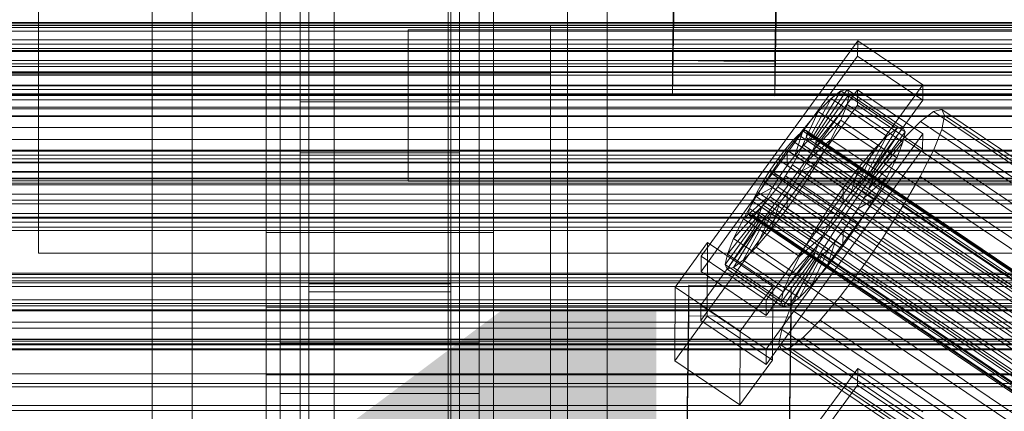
# Model space of a CAD drawing. Header units: millimetres. Extents: x -1970 to 61924, y -58230 to 6847.
# Tile 40 of 256: x -493 to -320, y -34968 to -34899. Entities that reach past the tile are written whole.
import ezdxf

# ---------------------------------------------------------------- set-up
doc = ezdxf.new("R2010")
doc.units = ezdxf.units.MM
for name, color, linetype, lineweight in [('COTAS_O', 1, 'Continuous', 0), ('COTAS_P', 1, 'Continuous', 0), ('frontal_briquetadora', 7, 'Continuous', 0), ('frontal_C01', 7, 'Continuous', 0), ('frontal_C02', 7, 'Continuous', 0), ('frontal_C03', 7, 'Continuous', 0), ('frontal_mezcladora', 7, 'Continuous', 0), ('frontal_secador', 7, 'Continuous', 0)]:
    doc.layers.add(name, color=color, linetype=linetype, lineweight=lineweight)
doc.dimstyles.new('R19_100', dxfattribs={"dimtxt": 250, "dimasz": 150, "dimexe": 150, "dimexo": 80, "dimgap": 100, "dimtad": 1, "dimtih": 1, "dimtoh": 1, "dimdsep": 46, "dimcen": 0.09, "dimadec": 0, "dimazin": 0, "dimtfac": 1, "dimtdec": 4, "dimtofl": 0, "dimtmove": 0, "dimatfit": 3, "dimfxl": 1, "dimtolj": 1, "dimtzin": 0, "dimarcsym": 0})

# ---------------------------------------------------------------- blocks, each defined once
blk = doc.blocks.new('DIM_R26_43')
at = {"layer": 'COTAS_P'}
for p, q in [((-1750, -34600), (-1600, -34555)), ((2600, -34600), (2450, -34555)), ((-1750, -35500), (-1750, -34600)), ((-1750, -34600), (2600, -34600)), ((-1750, -34600), (-1600, -34645)), ((2600, -34600), (2450, -34645)), ((2600, -35500), (2600, -34600))]:
    blk.add_line(p, q, dxfattribs=at)
blk.add_text('4350 P', height=250, dxfattribs=at).set_placement((425, -34500))
blk = doc.blocks.new('DIM_R26_47')
at = {"layer": 'COTAS_P'}
for p, q in [((-850, -33400), (-150, -33400)), ((-150, -33400), (-195, -33550)), ((-150, -36000), (-150, -33400)), ((-150, -33400), (-105, -33550)), ((-150, -36000), (-195, -35850)), ((-150, -36000), (-105, -35850)), ((-850, -36000), (-150, -36000))]:
    blk.add_line(p, q, dxfattribs=at)
blk.add_text('2600 P', height=250, rotation=90, dxfattribs=at).set_placement((-250, -34700))
blk = doc.blocks.new('DIM_R26_48')
at = {"layer": 'COTAS_O'}
for p, q in [((-650, -33700), (50, -33700)), ((50, -33700), (5, -33850)), ((50, -34900), (50, -33700)), ((50, -33700), (95, -33850)), ((50, -34900), (5, -34750)), ((50, -34900), (95, -34750)), ((-650, -34900), (50, -34900))]:
    blk.add_line(p, q, dxfattribs=at)
blk.add_text('1200 O', height=250, rotation=90, dxfattribs=at).set_placement((-50, -34300))
blk = doc.blocks.new('DIM_R26_49')
at = {"layer": 'COTAS_O'}
for p, q in [((-650, -34200), (-500, -34155)), ((650, -34200), (500, -34155)), ((-650, -34900), (-650, -34200)), ((-650, -34200), (650, -34200)), ((-650, -34200), (-500, -34245)), ((650, -34200), (500, -34245)), ((650, -34900), (650, -34200))]:
    blk.add_line(p, q, dxfattribs=at)
blk.add_text('1300 O', height=250, dxfattribs=at).set_placement((0, -34100))
blk = doc.blocks.new('DIM_R26_51')
at = {"layer": 'COTAS_O'}
for p, q in [((-1480, -35300), (-1330, -35255)), ((490, -35300), (340, -35255)), ((-1480, -36000), (-1480, -35300)), ((-1480, -35300), (490, -35300)), ((-1480, -35300), (-1330, -35345)), ((490, -35300), (340, -35345)), ((490, -36000), (490, -35300))]:
    blk.add_line(p, q, dxfattribs=at)
blk.add_text('1970 O', height=250, dxfattribs=at).set_placement((-495, -35200))
blk = doc.blocks.new('DIM_R26_53')
at = {"layer": 'COTAS_O'}
for p, q in [((-1400, -35300), (-1250, -35255)), ((1400, -35300), (1250, -35255)), ((-1400, -36000), (-1400, -35300)), ((-1400, -35300), (1400, -35300)), ((-1400, -35300), (-1250, -35345)), ((1400, -35300), (1250, -35345)), ((1400, -36000), (1400, -35300))]:
    blk.add_line(p, q, dxfattribs=at)
blk.add_text('2800 O', height=250, dxfattribs=at).set_placement((0, -35200))

msp = doc.modelspace()

# ---------------------------------------------------------------- linework, layer by layer
at = {"layer": 'frontal_briquetadora'}
for p, q in [((-490, -34940), (-490, -34760)), ((-490, -34940), (340, -34940)), ((-490, -34940), (490, -34940)), ((-490, -34940), (-320, -34940)), ((-1330, -34950), (340, -34950)), ((-1330, -34950), (-320, -34950))]:
    msp.add_line(p, q, dxfattribs=at)
at = {"layer": 'frontal_C01'}
for p, q in [((-470, -35975), (-470, -34599.343)), ((-463, -35975), (-463, -34599.343)), ((-397, -35975), (-397, -34599.343)), ((-390, -35975), (-390, -34599.343)), ((-450, -34970.428), (-450, -34646.889)), ((-410, -34646.889), (-410, -34970.428)), ((-450, -35018.576), (-450, -34695.038)), ((-450, -35019.521), (-450, -34695.982)), ((-410, -35018.576), (-410, -34695.038)), ((-410, -34695.982), (-410, -35019.521)), ((-442.5, -35304.951), (-442.5, -34702.151)), ((-417.5, -34702.151), (-417.5, -35304.951)), ((-447.5, -34990.458), (-447.5, -34711.197)), ((-412.5, -34711.197), (-412.5, -34990.458)), ((-447.5, -34998.546), (-447.5, -34719.286)), ((-412.5, -34998.546), (-412.5, -34719.286)), ((-442.5, -35331.131), (-442.5, -34728.332)), ((-417.5, -35331.131), (-417.5, -34728.332)), ((-450, -35058.04), (-450, -34734.501)), ((-410, -35058.04), (-410, -34734.501)), ((-444, -34980.234), (-444, -34885.653)), ((-416, -34885.653), (-416, -34980.234)), ((-444, -34893.741), (-444, -34988.322)), ((-416, -34988.322), (-416, -34893.741)), ((-373.501, -34940.517), (-345.969, -34902.663)), ((-345.981, -34905.359), (-345.969, -34902.663)), ((-345.969, -34902.663), (-334.501, -34910.399)), ((-345.981, -34905.359), (-373.513, -34943.213)), ((-334.513, -34913.095), (-345.981, -34905.359)), ((-334.501, -34910.399), (-362.033, -34948.253)), ((-334.501, -34910.399), (-334.513, -34913.095)), ((-373.539, -34949.145), (-346.008, -34911.29)), ((-354.71, -34920.281), (-350.645, -34912.798)), ((-353.892, -34919.656), (-348.918, -34911.478)), ((-353.378, -34919.532), (-347.835, -34911.216)), ((-353.205, -34919.918), (-347.47, -34912.032)), ((-350.645, -34912.798), (-352.899, -34915.087)), ((-348.918, -34911.478), (-350.645, -34912.798)), ((-350.645, -34912.798), (-340.816, -34919.429)), ((-347.835, -34911.216), (-348.918, -34911.478)), ((-348.918, -34911.478), (-339.088, -34918.109)), ((-347.847, -34913.868), (-347.47, -34912.032)), ((-347.835, -34911.216), (-338.005, -34917.848)), ((-347.47, -34912.032), (-347.835, -34911.216)), ((-347.47, -34912.032), (-337.64, -34918.663)), ((-346.02, -34913.987), (-346.008, -34911.29)), ((-346.008, -34911.29), (-334.539, -34919.027)), ((-346.02, -34913.987), (-373.551, -34951.841)), ((-362.045, -34950.95), (-334.513, -34913.095)), ((-353.384, -34920.788), (-347.847, -34913.868)), ((-348.941, -34916.601), (-347.847, -34913.868)), ((-347.847, -34913.868), (-338.017, -34920.499)), ((-334.551, -34921.723), (-346.02, -34913.987)), ((-355.777, -34921.365), (-352.899, -34915.087)), ((-352.899, -34915.087), (-355.525, -34918.189)), ((-352.899, -34915.087), (-343.069, -34921.719)), ((-332.629, -34915.086), (-334.938, -34916.851)), ((-331.181, -34914.736), (-332.629, -34915.086)), ((-332.629, -34915.086), (-148.32, -35039.42)), ((-331.197, -34918.281), (-330.692, -34915.826)), ((-330.692, -34915.826), (-331.181, -34914.736)), ((-331.181, -34914.736), (-146.872, -35039.071)), ((-330.692, -34915.826), (-146.383, -35040.161)), ((-353.902, -34922.082), (-348.941, -34916.601)), ((-350.678, -34920.043), (-348.941, -34916.601)), ((-348.941, -34916.601), (-339.111, -34923.232)), ((-338.005, -34917.848), (-343.549, -34926.163)), ((-339.088, -34918.109), (-338.005, -34917.848)), ((-338.005, -34917.848), (-337.64, -34918.663)), ((-334.938, -34916.851), (-337.95, -34919.911)), ((-334.938, -34916.851), (-150.629, -35041.185)), ((-334.539, -34919.027), (-362.071, -34956.881)), ((-355.525, -34918.189), (-358.345, -34921.893)), ((-356.348, -34919.176), (-357.415, -34920.26)), ((-357.021, -34922.835), (-355.525, -34918.189)), ((-355.53, -34918.55), (-356.348, -34919.176)), ((-356.348, -34919.176), (-142.549, -35063.404)), ((-355.541, -34920.977), (-355.022, -34919.683)), ((-355.017, -34918.427), (-355.53, -34918.55)), ((-355.53, -34918.55), (-141.731, -35062.779)), ((-355.525, -34918.189), (-345.695, -34924.821)), ((-355.022, -34919.683), (-354.844, -34918.813)), ((-355.022, -34919.683), (-141.224, -35063.911)), ((-354.844, -34918.813), (-355.017, -34918.427)), ((-355.017, -34918.427), (-141.218, -35062.655)), ((-354.844, -34918.813), (-141.045, -35063.041)), ((-354.71, -34920.281), (-353.892, -34919.656)), ((-353.892, -34919.656), (-353.378, -34919.532)), ((-344.062, -34926.287), (-353.892, -34919.656)), ((-343.549, -34926.163), (-353.378, -34919.532)), ((-353.378, -34919.532), (-353.205, -34919.918)), ((-340.816, -34919.429), (-344.88, -34926.912)), ((-339.088, -34918.109), (-344.062, -34926.287)), ((-337.64, -34918.663), (-343.376, -34926.549)), ((-343.069, -34921.719), (-340.816, -34919.429)), ((-340.816, -34919.429), (-339.088, -34918.109)), ((-337.64, -34918.663), (-338.017, -34920.499)), ((-334.539, -34919.027), (-334.551, -34921.723)), ((-332.659, -34921.934), (-331.197, -34918.281)), ((-331.197, -34918.281), (-146.887, -35042.616)), ((-357.415, -34920.26), (-358.659, -34921.73)), ((-357.415, -34920.26), (-143.617, -35064.489)), ((-357.021, -34922.835), (-355.777, -34921.365)), ((-356.363, -34922.608), (-355.541, -34920.977)), ((-355.777, -34921.365), (-354.71, -34920.281)), ((-345.947, -34927.997), (-355.777, -34921.365)), ((-355.541, -34920.977), (-141.742, -35065.205)), ((-354.725, -34923.713), (-350.678, -34920.043)), ((-344.88, -34926.912), (-354.71, -34920.281)), ((-353.384, -34920.788), (-353.902, -34922.082)), ((-353.205, -34919.918), (-353.384, -34920.788)), ((-343.554, -34927.419), (-353.384, -34920.788)), ((-343.376, -34926.549), (-353.205, -34919.918)), ((-352.938, -34923.96), (-350.678, -34920.043)), ((-350.678, -34920.043), (-340.848, -34926.674)), ((-338.017, -34920.499), (-343.554, -34927.419)), ((-337.95, -34919.911), (-341.461, -34924.058)), ((-338.017, -34920.499), (-339.111, -34923.232)), ((-337.95, -34919.911), (-153.641, -35044.246)), ((-362.083, -34959.577), (-334.551, -34921.723)), ((-358.345, -34921.893), (-361.166, -34925.946)), ((-358.659, -34921.73), (-359.995, -34923.484)), ((-358.659, -34921.73), (-144.861, -35065.958)), ((-358.345, -34921.893), (-358.357, -34924.589)), ((-358.357, -34924.589), (-357.021, -34922.835)), ((-348.515, -34928.524), (-358.345, -34921.893)), ((-357.434, -34924.463), (-356.363, -34922.608)), ((-347.191, -34929.466), (-357.021, -34922.835)), ((-356.363, -34922.608), (-142.565, -35066.836)), ((-353.902, -34922.082), (-354.725, -34923.713)), ((-344.073, -34928.713), (-353.902, -34922.082)), ((-343.069, -34921.719), (-345.947, -34927.997)), ((-345.695, -34924.821), (-343.069, -34921.719)), ((-339.111, -34923.232), (-344.073, -34928.713)), ((-339.111, -34923.232), (-340.848, -34926.674)), ((-334.981, -34926.536), (-332.659, -34921.934)), ((-332.659, -34921.934), (-148.35, -35046.269)), ((-359.995, -34923.484), (-361.332, -34925.404)), ((-146.196, -35067.712), (-359.995, -34923.484)), ((-359.693, -34926.509), (-358.357, -34924.589)), ((-358.68, -34926.417), (-357.434, -34924.463)), ((-358.357, -34924.589), (-348.527, -34931.22)), ((-357.434, -34924.463), (-143.635, -35068.691)), ((-354.725, -34923.713), (-355.796, -34925.568)), ((-355.796, -34925.568), (-352.938, -34923.96)), ((-355.569, -34928.086), (-352.938, -34923.96)), ((-344.895, -34930.344), (-354.725, -34923.713)), ((-352.938, -34923.96), (-343.108, -34930.591)), ((-348.515, -34928.524), (-345.695, -34924.821)), ((-345.695, -34924.821), (-347.191, -34929.466)), ((-341.461, -34924.058), (-345.231, -34929.009)), ((-341.461, -34924.058), (-157.152, -35048.393)), ((-361.166, -34925.946), (-363.797, -34930.071)), ((-361.332, -34925.404), (-362.578, -34927.358)), ((-361.332, -34925.404), (-147.533, -35069.632)), ((-359.693, -34926.509), (-361.166, -34925.946)), ((-361.166, -34925.946), (-351.336, -34932.577)), ((-360.939, -34928.463), (-359.693, -34926.509)), ((-360.017, -34928.337), (-358.68, -34926.417)), ((-349.863, -34933.14), (-359.693, -34926.509)), ((-358.68, -34926.417), (-144.881, -35070.646)), ((-355.796, -34925.568), (-357.042, -34927.523)), ((-345.966, -34932.2), (-355.796, -34925.568)), ((-340.848, -34926.674), (-344.895, -34930.344)), ((-344.062, -34926.287), (-344.88, -34926.912)), ((-343.549, -34926.163), (-344.062, -34926.287)), ((-343.554, -34927.419), (-343.376, -34926.549)), ((-343.376, -34926.549), (-343.549, -34926.163)), ((-340.848, -34926.674), (-343.108, -34930.591)), ((-338.003, -34931.772), (-334.981, -34926.536)), ((-334.981, -34926.536), (-150.672, -35050.87)), ((-360.939, -34928.463), (-363.797, -34930.071)), ((-362.578, -34927.358), (-363.648, -34929.214)), ((-362.578, -34927.358), (-148.779, -35071.586)), ((-362.01, -34930.319), (-360.939, -34928.463)), ((-361.352, -34930.091), (-360.017, -34928.337)), ((-351.109, -34935.094), (-360.939, -34928.463)), ((-360.017, -34928.337), (-146.218, -35072.565)), ((-358.39, -34932.138), (-355.569, -34928.086)), ((-357.042, -34927.523), (-358.378, -34929.442)), ((-357.042, -34927.523), (-355.569, -34928.086)), ((-347.212, -34934.154), (-357.042, -34927.523)), ((-355.569, -34928.086), (-345.739, -34934.717)), ((-345.947, -34927.997), (-347.191, -34929.466)), ((-344.88, -34926.912), (-345.947, -34927.997)), ((-344.073, -34928.713), (-343.554, -34927.419)), ((-363.797, -34930.071), (-366.057, -34933.989)), ((-363.648, -34929.214), (-364.471, -34930.844)), ((-363.797, -34930.071), (-353.967, -34936.703)), ((-363.648, -34929.214), (-149.85, -35073.442)), ((-362.596, -34931.561), (-361.352, -34930.091)), ((-361.352, -34930.091), (-147.554, -35074.32)), ((-358.378, -34929.442), (-359.714, -34931.197)), ((-358.378, -34929.442), (-358.39, -34932.138)), ((-348.548, -34936.073), (-358.378, -34929.442)), ((-351.336, -34932.577), (-348.515, -34928.524)), ((-345.231, -34929.009), (-349.002, -34934.427)), ((-348.527, -34931.22), (-348.515, -34928.524)), ((-347.191, -34929.466), (-348.527, -34931.22)), ((-160.922, -35053.344), (-345.231, -34929.009)), ((-344.895, -34930.344), (-344.073, -34928.713)), ((-362.01, -34930.319), (-366.057, -34933.989)), ((-364.471, -34930.844), (-364.989, -34932.138)), ((-364.471, -34930.844), (-150.672, -35075.072)), ((-363.664, -34932.645), (-362.596, -34931.561)), ((-362.833, -34931.949), (-362.01, -34930.319)), ((-362.596, -34931.561), (-148.798, -35075.789)), ((-352.18, -34936.95), (-362.01, -34930.319)), ((-359.714, -34931.197), (-361.21, -34935.842)), ((-359.714, -34931.197), (-360.958, -34932.666)), ((-349.884, -34937.828), (-359.714, -34931.197)), ((-348.527, -34931.22), (-349.863, -34933.14)), ((-345.966, -34932.2), (-344.895, -34930.344)), ((-343.108, -34930.591), (-345.966, -34932.2)), ((-343.108, -34930.591), (-345.739, -34934.717)), ((-341.52, -34937.288), (-338.003, -34931.772)), ((-338.003, -34931.772), (-153.694, -35056.107)), ((-363.351, -34933.244), (-368.888, -34940.163)), ((-362.833, -34931.949), (-367.794, -34937.431)), ((-364.989, -34932.138), (-365.168, -34933.008)), ((-365.168, -34933.008), (-364.995, -34933.394)), ((-365.168, -34933.008), (-151.369, -35077.237)), ((-364.995, -34933.394), (-364.482, -34933.271)), ((-364.995, -34933.394), (-151.196, -35077.623)), ((-364.989, -34932.138), (-151.191, -35076.367)), ((-364.482, -34933.271), (-363.664, -34932.645)), ((-364.482, -34933.271), (-150.683, -35077.499)), ((-360.958, -34932.666), (-363.836, -34938.944)), ((-363.664, -34932.645), (-149.865, -35076.873)), ((-363.53, -34934.113), (-363.351, -34933.244)), ((-363.351, -34933.244), (-362.833, -34931.949)), ((-353.521, -34939.875), (-363.351, -34933.244)), ((-353.003, -34938.58), (-362.833, -34931.949)), ((-360.958, -34932.666), (-362.025, -34933.75)), ((-361.21, -34935.842), (-358.39, -34932.138)), ((-351.128, -34939.297), (-360.958, -34932.666)), ((-358.39, -34932.138), (-348.56, -34938.77)), ((-353.967, -34936.703), (-351.336, -34932.577)), ((-351.336, -34932.577), (-349.863, -34933.14)), ((-349.863, -34933.14), (-351.109, -34935.094)), ((-347.212, -34934.154), (-345.966, -34932.2)), ((-363.53, -34934.113), (-369.265, -34942)), ((-363.357, -34934.5), (-368.9, -34942.815)), ((-362.843, -34934.376), (-367.817, -34942.554)), ((-366.057, -34933.989), (-367.794, -34937.431)), ((-362.025, -34933.75), (-366.09, -34941.233)), ((-366.057, -34933.989), (-356.228, -34940.62)), ((-363.357, -34934.5), (-363.53, -34934.113)), ((-353.7, -34940.745), (-363.53, -34934.113)), ((-362.843, -34934.376), (-363.357, -34934.5)), ((-353.527, -34941.131), (-363.357, -34934.5)), ((-362.025, -34933.75), (-362.843, -34934.376)), ((-353.014, -34941.007), (-362.843, -34934.376)), ((-352.196, -34940.382), (-362.025, -34933.75)), ((-353.967, -34936.703), (-351.109, -34935.094)), ((-349.002, -34934.427), (-352.519, -34939.942)), ((-351.109, -34935.094), (-352.18, -34936.95)), ((-349.002, -34934.427), (-164.693, -35058.762)), ((-345.739, -34934.717), (-348.56, -34938.77)), ((-348.548, -34936.073), (-347.212, -34934.154)), ((-345.739, -34934.717), (-347.212, -34934.154)), ((-363.836, -34938.944), (-361.21, -34935.842)), ((-361.21, -34935.842), (-351.38, -34942.473)), ((-356.228, -34940.62), (-353.967, -34936.703)), ((-356.228, -34940.62), (-352.18, -34936.95)), ((-352.18, -34936.95), (-353.003, -34938.58)), ((-349.884, -34937.828), (-348.548, -34936.073)), ((-348.56, -34938.77), (-348.548, -34936.073)), ((-378.086, -34946.017), (-372.35, -34938.131)), ((-372.408, -34951.072), (-372.35, -34938.131)), ((-372.35, -34938.131), (-360.882, -34945.867)), ((-367.794, -34937.431), (-368.888, -34940.163)), ((-367.794, -34937.431), (-357.964, -34944.062)), ((-357.964, -34944.062), (-353.003, -34938.58)), ((-353.003, -34938.58), (-353.521, -34939.875)), ((-351.38, -34942.473), (-349.884, -34937.828)), ((-348.56, -34938.77), (-351.38, -34942.473)), ((-351.128, -34939.297), (-349.884, -34937.828)), ((-345.291, -34942.706), (-341.52, -34937.288)), ((-341.52, -34937.288), (-157.211, -35061.622)), ((-373.501, -34940.517), (-373.513, -34943.213)), ((-362.033, -34948.253), (-373.501, -34940.517)), ((-368.888, -34940.163), (-369.265, -34942)), ((-368.888, -34940.163), (-359.058, -34946.795)), ((-366.09, -34941.233), (-363.836, -34938.944)), ((-363.836, -34938.944), (-354.006, -34945.575)), ((-359.058, -34946.795), (-353.521, -34939.875)), ((-356.26, -34947.865), (-352.196, -34940.382)), ((-352.519, -34939.942), (-355.541, -34945.179)), ((-354.006, -34945.575), (-351.128, -34939.297)), ((-353.521, -34939.875), (-353.7, -34940.745)), ((-353.014, -34941.007), (-352.196, -34940.382)), ((-352.519, -34939.942), (-168.21, -35064.277)), ((-352.196, -34940.382), (-351.128, -34939.297)), ((-369.265, -34942), (-368.9, -34942.815)), ((-369.265, -34942), (-359.436, -34948.631)), ((-367.817, -34942.554), (-366.09, -34941.233)), ((-366.09, -34941.233), (-356.26, -34947.865)), ((-359.436, -34948.631), (-353.7, -34940.745)), ((-359.07, -34949.446), (-353.527, -34941.131)), ((-357.987, -34949.185), (-353.014, -34941.007)), ((-357.964, -34944.062), (-356.228, -34940.62)), ((-353.7, -34940.745), (-353.527, -34941.131)), ((-353.527, -34941.131), (-353.014, -34941.007)), ((-373.513, -34943.213), (-362.045, -34950.95)), ((-368.9, -34942.815), (-367.817, -34942.554)), ((-368.9, -34942.815), (-359.07, -34949.446)), ((-367.817, -34942.554), (-357.987, -34949.185)), ((-351.38, -34942.473), (-354.006, -34945.575)), ((-349.061, -34947.657), (-345.291, -34942.706)), ((-345.291, -34942.706), (-160.982, -35067.04)), ((-378.512, -35140.762), (-375.644, -34945.651)), ((-375.644, -34951.044), (-375.644, -34945.651)), ((-375.644, -34945.651), (-357.646, -34945.896)), ((-359.058, -34946.795), (-357.964, -34944.062)), ((-355.541, -34945.179), (-357.863, -34949.781)), ((-354.006, -34945.575), (-356.26, -34947.865)), ((-355.541, -34945.179), (-171.232, -35069.514)), ((-378.086, -34946.017), (-378.143, -34958.959)), ((-366.618, -34953.754), (-378.086, -34946.017)), ((-360.882, -34945.867), (-366.618, -34953.754)), ((-360.882, -34945.867), (-360.939, -34958.809)), ((-357.646, -34945.896), (-360.514, -35141.007)), ((-359.436, -34948.631), (-359.058, -34946.795)), ((-357.646, -34945.896), (-357.646, -34951.289)), ((-373.539, -34949.145), (-373.551, -34951.841)), ((-362.071, -34956.881), (-373.539, -34949.145)), ((-362.045, -34950.95), (-362.033, -34948.253)), ((-359.07, -34949.446), (-359.436, -34948.631)), ((-357.987, -34949.185), (-359.07, -34949.446)), ((-356.26, -34947.865), (-357.987, -34949.185)), ((-352.572, -34951.804), (-349.061, -34947.657)), ((-349.061, -34947.657), (-164.752, -35071.991)), ((-357.863, -34949.781), (-359.326, -34953.434)), ((-357.863, -34949.781), (-173.554, -35074.116)), ((-378.512, -35146.154), (-375.644, -34951.044)), ((-372.408, -34951.072), (-378.143, -34958.959)), ((-357.646, -34951.289), (-375.644, -34951.044)), ((-373.551, -34951.841), (-362.083, -34959.577)), ((-360.939, -34958.809), (-372.408, -34951.072)), ((-360.514, -35146.4), (-357.646, -34951.289)), ((-355.584, -34954.864), (-352.572, -34951.804)), ((-352.572, -34951.804), (-168.263, -35076.138)), ((-366.675, -34966.695), (-366.618, -34953.754)), ((-359.326, -34953.434), (-359.83, -34955.889)), ((-359.326, -34953.434), (-175.016, -35077.768)), ((-359.83, -34955.889), (-359.341, -34956.979)), ((-359.83, -34955.889), (-175.521, -35080.223)), ((-357.893, -34956.629), (-355.584, -34954.864)), ((-355.584, -34954.864), (-171.275, -35079.199)), ((-362.083, -34959.577), (-362.071, -34956.881)), ((-359.341, -34956.979), (-357.893, -34956.629)), ((-359.341, -34956.979), (-175.032, -35081.313)), ((-357.893, -34956.629), (-173.584, -35080.964)), ((-378.143, -34958.959), (-366.675, -34966.695)), ((-366.675, -34966.695), (-360.939, -34958.809))]:
    msp.add_line(p, q, dxfattribs=at)
at = {"layer": 'frontal_C02'}
for p, q in [((-470, -35975), (-470, -33530.372)), ((-463, -35975), (-463, -33530.372)), ((-397, -35975), (-397, -33530.372)), ((-390, -35975), (-390, -33530.372)), ((-470, -35975), (-470, -34035.57)), ((-463, -35975), (-463, -34035.57)), ((-397, -35975), (-397, -34035.57)), ((-390, -35975), (-390, -34035.57)), ((-442.5, -34946.786), (-442.5, -34407.76)), ((-417.5, -34407.76), (-417.5, -34946.786)), ((-442.5, -34973.672), (-442.5, -34434.646)), ((-417.5, -34973.672), (-417.5, -34434.646)), ((-450, -34936.365), (-450, -34578.704)), ((-410, -34578.704), (-410, -34936.365)), ((-450, -34984.093), (-450, -34626.431)), ((-410, -34984.093), (-410, -34626.431)), ((-378.512, -34906.121), (-375.644, -34712.717)), ((-357.646, -34712.96), (-360.514, -34906.365)), ((-378.512, -34912.083), (-375.644, -34718.678)), ((-360.514, -34912.326), (-357.646, -34718.921)), ((-450, -35117.436), (-450, -34759.774)), ((-410, -34759.774), (-410, -35117.436)), ((-447.5, -34955.758), (-447.5, -34774.394)), ((-412.5, -34774.394), (-412.5, -34955.758)), ((-447.5, -34964.7), (-447.5, -34783.336)), ((-412.5, -34964.7), (-412.5, -34783.336)), ((-450, -35155.618), (-450, -34797.956)), ((-410, -35155.618), (-410, -34797.956)), ((-470, -35975), (-470, -34840.309)), ((-463, -35975), (-463, -34840.309)), ((-397, -35975), (-397, -34840.309)), ((-390, -35975), (-390, -34840.309)), ((-438, -35009.912), (-438, -34862.689)), ((-418, -34862.689), (-418, -35009.912)), ((-438, -34868.65), (-438, -35015.873)), ((-418, -35015.873), (-418, -34868.65)), ((-425, -34915.909), (-425, -34900.768)), ((-425, -34900.768), (425, -34900.768)), ((-425, -34912.223), (-425, -34900.768)), ((-360.514, -34906.365), (-378.512, -34906.121)), ((-378.512, -34906.121), (-378.512, -34912.083)), ((-360.514, -34912.326), (-360.514, -34906.365)), ((425, -34912.223), (-425, -34912.223)), ((-425, -34912.223), (-425, -34927.364)), ((-378.512, -34912.083), (-360.514, -34912.326)), ((-444, -34922.355), (-444, -34913.413)), ((-444, -34913.413), (-416, -34913.413)), ((-444, -35008.764), (-444, -34913.413)), ((-416, -34913.413), (-416, -34922.355)), ((-416, -34913.413), (-416, -35008.764)), ((425, -34915.909), (-425, -34915.909)), ((-425, -34915.909), (-425, -34927.364)), ((-416, -34922.355), (-444, -34922.355)), ((-444, -34922.355), (-444, -35017.705)), ((-416, -35017.705), (-416, -34922.355)), ((-425, -34927.364), (425, -34927.364)), ((-410, -34936.365), (-450, -34936.365)), ((-450, -34936.365), (-450, -34984.093)), ((-450, -35294.027), (-450, -34936.365)), ((-410, -34984.093), (-410, -34936.365)), ((-410, -34936.365), (-410, -35294.027)), ((-417.5, -34945.388), (-442.5, -34945.388)), ((-442.5, -34945.388), (-442.5, -34975.07)), ((-442.5, -35121.685), (-442.5, -34945.388)), ((-417.5, -34975.07), (-417.5, -34945.388)), ((-417.5, -34945.388), (-417.5, -35121.685)), ((-442.5, -34973.672), (-442.5, -34946.786)), ((-442.5, -34946.786), (-417.5, -34946.786)), ((-417.5, -34946.786), (-417.5, -34973.672)), ((-450, -34961.417), (-450, -34949.495)), ((-450, -34949.495), (450, -34949.495)), ((-450, -34982.905), (-450, -34949.495)), ((-412.5, -34955.758), (-447.5, -34955.758)), ((-447.5, -34955.758), (-447.5, -34964.7)), ((-412.5, -34964.7), (-412.5, -34955.758)), ((-373.501, -34997.783), (-345.969, -34960.261)), ((-345.981, -34963.241), (-345.969, -34960.261)), ((-345.969, -34960.261), (-334.501, -34967.93)), ((450, -34961.417), (-450, -34961.417)), ((-450, -34961.417), (-450, -34994.827)), ((-447.5, -34964.7), (-412.5, -34964.7)), ((-345.981, -34963.241), (-373.513, -35000.764)), ((-334.513, -34970.91), (-345.981, -34963.241))]:
    msp.add_line(p, q, dxfattribs=at)
at = {"layer": 'frontal_C03'}
for p, q in [((1250, -34899.448), (-1250, -34899.448)), ((1250, -34900.33), (-1250, -34900.33)), ((1250, -34900.983), (-1250, -34900.983)), ((1250, -34903.291), (-1250, -34903.291)), ((-1250, -34904.348), (1250, -34904.348)), ((1250, -34907.2), (-1250, -34907.2)), ((1250, -34908.257), (-1250, -34908.257)), ((1250, -34910.565), (-1250, -34910.565)), ((1250, -34911.218), (-1250, -34911.218)), ((1250, -34912.1), (-1250, -34912.1)), ((1250, -34921.906), (-1250, -34921.906)), ((1250, -34922.787), (-1250, -34922.787)), ((1250, -34923.441), (-1250, -34923.441)), ((1250, -34925.748), (-1250, -34925.748)), ((-1250, -34926.806), (1250, -34926.806)), ((1250, -34929.658), (-1250, -34929.658)), ((1250, -34930.715), (-1250, -34930.715)), ((1250, -34933.022), (-1250, -34933.022)), ((1250, -34933.676), (-1250, -34933.676)), ((1250, -34934.557), (-1250, -34934.557)), ((1250, -34944.364), (-1250, -34944.364)), ((1250, -34945.245), (-1250, -34945.245)), ((1250, -34945.898), (-1250, -34945.898)), ((1250, -34948.206), (-1250, -34948.206)), ((1530, -34950.129), (-1530, -34950.129)), ((-1250, -34949.263), (1250, -34949.263)), ((1250, -34952.115), (-1250, -34952.115)), ((1250, -34953.173), (-1250, -34953.173)), ((1530, -34955.129), (-1530, -34955.129)), ((1270, -34955.96), (-1270, -34955.96)), ((1250, -34955.48), (-1250, -34955.48)), ((1250, -34956.134), (-1250, -34956.134)), ((-1270, -34956.859), (1270, -34956.859)), ((1250, -34957.015), (-1250, -34957.015)), ((-1500, -34961.228), (1500, -34961.228)), ((1250, -34966.821), (-1250, -34966.821)), ((1250, -34967.703), (-1250, -34967.703))]:
    msp.add_line(p, q, dxfattribs=at)
at = {"layer": 'frontal_mezcladora'}
for p, q in [((-470, -34900), (-470, -34880)), ((-750, -34900), (750, -34900)), ((-750, -34900), (-400, -34900)), ((-630, -34900), (-470, -34900)), ((-600, -34900), (600, -34900)), ((-400, -34908.5), (-400, -34900)), ((-750, -34908.5), (-400, -34908.5)), ((-400, -34991.5), (-400, -34908.5)), ((-750, -34910.5), (750, -34910.5))]:
    msp.add_line(p, q, dxfattribs=at)
at = {"layer": 'frontal_secador'}
for p, q in [((1250, -34899.689), (-1250, -34899.689)), ((1250, -34902.485), (-1250, -34902.485)), ((1250, -34904), (-1250, -34904)), ((1250, -34904.545), (-1250, -34904.545)), ((1250, -34906.144), (-1250, -34906.144)), ((1250, -34906.709), (-1250, -34906.709)), ((-1250, -34908.142), (1250, -34908.142)), ((1250, -34908.686), (-1250, -34908.686)), ((1320, -34912), (-1320, -34912)), ((1320, -34912.273), (-1320, -34912.273)), ((1250, -34912), (-1250, -34912)), ((1320, -34913.072), (-1320, -34913.072)), ((1320, -34914.343), (-1320, -34914.343)), ((1320, -34916), (-1320, -34916)), ((1250, -34914.651), (-1250, -34914.651)), ((1250, -34915.859), (-1250, -34915.859)), ((1320, -34917.929), (-1320, -34917.929)), ((-1320, -34920), (1320, -34920)), ((-1250, -34920), (1250, -34920)), ((1320, -34922.071), (-1320, -34922.071)), ((1320, -34924), (-1320, -34924)), ((1250, -34924.141), (-1250, -34924.141)), ((1320, -34925.657), (-1320, -34925.657)), ((1320, -34926.928), (-1320, -34926.928)), ((1320, -34927.727), (-1320, -34927.727)), ((1320, -34928), (-1320, -34928)), ((1250, -34927.285), (-1250, -34927.285)), ((1250, -34928), (-1250, -34928)), ((1250, -34931.314), (-1250, -34931.314)), ((1250, -34933.856), (-1250, -34933.856)), ((1250, -34935.455), (-1250, -34935.455)), ((1250, -34936), (-1250, -34936)), ((1360, -34943.5), (-1360, -34943.5)), ((1250, -34943.75), (-1250, -34943.75)), ((1360, -34944.863), (-1360, -34944.863)), ((1360, -34948.859), (-1360, -34948.859)), ((1360, -34955.216), (-1360, -34955.216)), ((1250, -34962.924), (-1250, -34962.924)), ((1360, -34963.5), (-1360, -34963.5))]:
    msp.add_line(p, q, dxfattribs=at)

# ---------------------------------------------------------------- dimensions: what is measured, and where the dimension line sits
at = {"layer": 'COTAS_O'}
for p1, p2, distance, picture, middle in [((-650, -34900), (-650, -33700), -700, 'DIM_R26_48', (50, -34300)), ((-650, -34900), (650, -34900), 700, 'DIM_R26_49', (0, -34200)), ((-1480, -36000), (490, -36000), 700, 'DIM_R26_51', (-495, -35300)), ((-1400, -36000), (1400, -36000), 700, 'DIM_R26_53', (0, -35300))]:
    dim = msp.add_aligned_dim(p1=p1, p2=p2, distance=distance, text='<> O', dimstyle='R19_100', dxfattribs=at)
    dim.commit()
    dim.dimension.update_dxf_attribs({"geometry": picture, "text_midpoint": middle})
at = {"layer": 'COTAS_P'}
for p1, p2, distance, picture, middle in [((-850, -36000), (-850, -33400), -700, 'DIM_R26_47', (-150, -34700)), ((-1750, -35500), (2600, -35500), 900, 'DIM_R26_43', (425, -34600))]:
    dim = msp.add_aligned_dim(p1=p1, p2=p2, distance=distance, text='<> P', dimstyle='R19_100', dxfattribs=at)
    dim.commit()
    dim.dimension.update_dxf_attribs({"geometry": picture, "text_midpoint": middle})

doc.saveas('drawing.dxf')
